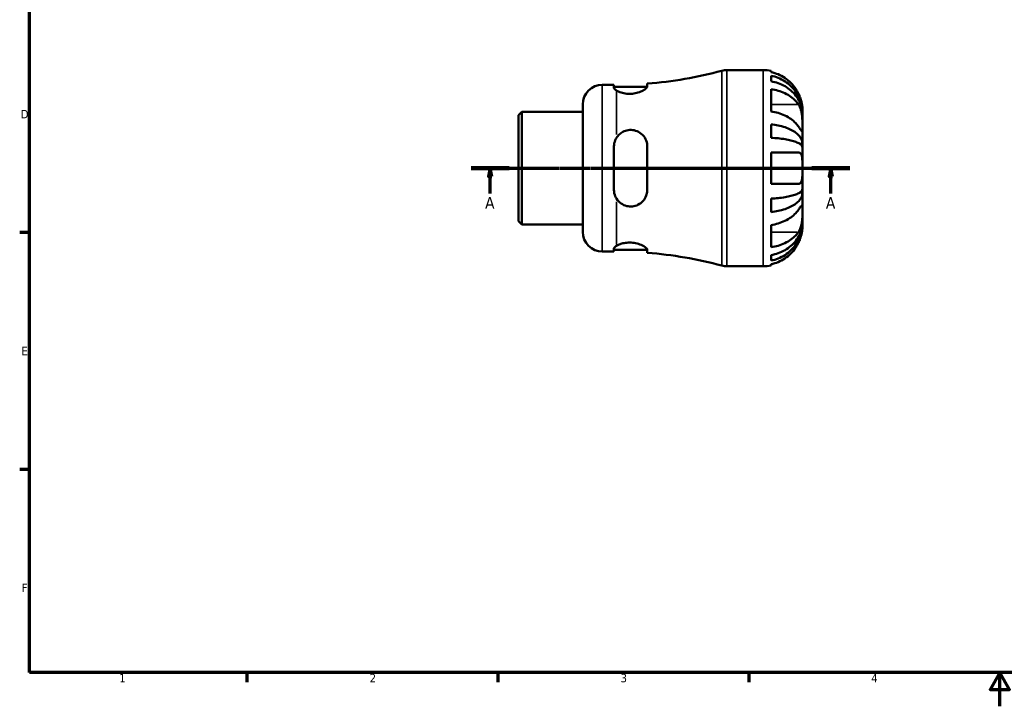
# Model space of a CAD drawing. Header units: millimetres. Extents: x -61 to 658, y 0 to 420.
# Tile 1 of 3: x 7 to 298, y 0 to 203. Entities that reach past the tile are written whole.
import ezdxf

# ---------------------------------------------------------------- set-up
doc = ezdxf.new("R2010")
doc.units = ezdxf.units.MM
doc.linetypes.add('CHAIN', pattern=[0.7087, 0.4724, -0.0591, 0.1181, -0.0591])
for name, color, linetype, lineweight in [('Border (ISO)', 7, 'Continuous', 70), ('Section Line (ISO)', 7, 'CHAIN', 70), ('Visible (ISO)', 7, 'Continuous', 50), ('Visible Narrow (ISO)', 7, 'Continuous', 35)]:
    doc.layers.add(name, color=color, linetype=linetype, lineweight=lineweight)
doc.styles.add('Label Text (ISO)', font='tahoma.ttf')
doc.styles.add('Note Text (ISO)', font='tahoma.ttf')

# ---------------------------------------------------------------- blocks, each defined once
blk = doc.blocks.new('Borders Default Border')
at = {"layer": 'Border (ISO)'}
for p, q in [((10, 140), (7.1, 140)), ((10, 70), (7.1, 70)), ((74.25, 10), (74.25, 7.1)), ((148.5, 10), (148.5, 7.1)), ((222.75, 10), (222.75, 7.1))]:
    blk.add_line(p, q, dxfattribs=at)
at = {"layer": 'Border (ISO)', "flags": 128}
for points in [[(10, 10), (10, 410), (584, 410), (584, 10), (10, 10)], [(297, 0), (297, 10), (294.11, 5), (299.89, 5), (297, 10)]]:
    blk.add_lwpolyline(points, dxfattribs=at)
at = {"layer": 'Border (ISO)', "color": 232, "true_color": 0xca0064, "char_height": 2.5, "attachment_point": 7, "style": 'Note Text (ISO)'}
for s, insert in [('D', (7.43, 173.75)), ('E', (7.64, 103.75)), ('F', (7.7, 33.75)), ('1', (36.56, 7.1)), ('2', (110.62, 7.1)), ('3', (184.85, 7.05)), ('4', (259, 7.1))]:
    blk.add_mtext(s, dxfattribs=dict(at, insert=insert))
blk = doc.blocks.new('2dTransSection0')
at = {"layer": 'Section Line (ISO)', "linetype": 'CHAIN'}
blk.add_line((140.63, 159.03), (252.63, 159.03), dxfattribs=at)
at = {"layer": 'Section Line (ISO)', "linetype": 'Continuous', "lineweight": 140}
for p, q in [((140.63, 159.03), (151.83, 159.03)), ((241.43, 159.03), (252.63, 159.03))]:
    blk.add_line(p, q, dxfattribs=at)
at = {"layer": 'Section Line (ISO)', "linetype": 'Continuous'}
for p, q in [((146.23, 159.03), (145.73, 156.53)), ((146.23, 156.53), (146.23, 159.03)), ((146.73, 156.53), (146.23, 159.03)), ((247.03, 159.03), (246.53, 156.53)), ((247.03, 156.53), (247.03, 159.03)), ((247.53, 156.53), (247.03, 159.03)), ((145.73, 156.53), (146.73, 156.53)), ((146.23, 151.52), (146.23, 156.53)), ((246.53, 156.53), (247.53, 156.53)), ((247.03, 151.52), (247.03, 156.53))]:
    blk.add_line(p, q, dxfattribs=at)
at = {"layer": 'Section Line (ISO)', "linetype": 'Continuous', "flags": 128}
for points in [[(146.73, 156.53), (146.23, 159.03), (145.73, 156.53), (146.73, 156.53)], [(247.53, 156.53), (247.03, 159.03), (246.53, 156.53), (247.53, 156.53)]]:
    blk.add_lwpolyline(points, dxfattribs=at)
at = {"layer": 'Section Line (ISO)'}
for points in [[(146.73, 156.53), (146.23, 159.03), (145.73, 156.53), (146.73, 156.53)], [(247.53, 156.53), (247.03, 159.03), (246.53, 156.53), (247.53, 156.53)]]:
    blk.add_solid(points, dxfattribs=at)
at = {"layer": 'Section Line (ISO)', "char_height": 3.5, "attachment_point": 7, "style": 'Label Text (ISO)'}
for insert in [(144.74, 147.03), (245.54, 147.03)]:
    blk.add_mtext('A', dxfattribs=dict(at, insert=insert))

msp = doc.modelspace()

# ---------------------------------------------------------------- linework, layer by layer
at = {"layer": 'Visible (ISO)'}
for p, q in [((216.307, 188.029), (227.026, 188.029)), ((229.346, 187.794), (229.346, 187.417)), ((179.426, 183.679), (182.877, 183.679)), ((182.877, 183.679), (182.877, 182.839)), ((192.737, 183.2), (192.737, 184.027)), ((229.346, 186.352), (229.346, 184.709)), ((182.877, 183.119), (192.728, 183.119)), ((229.346, 182.384), (229.346, 175.822)), ((173.626, 140.179), (173.626, 177.879)), ((154.626, 174.656), (155.624, 175.653)), ((155.624, 175.653), (173.626, 175.653)), ((155.624, 175.653), (155.624, 142.404)), ((238.626, 175.31), (238.616, 175.31)), ((238.626, 175.31), (238.626, 176.429)), ((238.626, 174.881), (238.626, 175.31)), ((238.626, 171.332), (238.626, 174.881)), ((154.626, 143.401), (154.626, 174.656)), ((229.346, 171.99), (229.346, 168.022)), ((238.626, 166.201), (238.626, 171.332)), ((238.626, 166.201), (237.872, 166.201)), ((238.626, 165.166), (238.626, 166.201)), ((182.877, 165.409), (182.877, 152.649)), ((192.737, 152.649), (192.737, 165.409)), ((229.346, 163.669), (229.346, 154.389)), ((238.626, 159.029), (238.626, 165.166)), ((238.626, 152.891), (238.626, 159.029)), ((238.626, 151.856), (237.872, 151.856)), ((238.626, 151.856), (238.626, 152.891)), ((238.626, 146.725), (238.626, 151.856)), ((229.346, 150.035), (229.346, 146.067)), ((238.626, 143.176), (238.626, 146.725)), ((154.626, 143.401), (155.624, 142.404)), ((238.626, 142.747), (238.616, 142.747)), ((238.626, 142.747), (238.626, 143.176)), ((238.626, 141.629), (238.626, 142.747)), ((155.624, 142.404), (173.626, 142.404)), ((229.346, 142.235), (229.346, 135.674)), ((179.426, 134.379), (182.877, 134.379)), ((182.877, 135.218), (182.877, 134.379)), ((182.877, 134.939), (192.728, 134.939)), ((192.737, 134.03), (192.737, 134.857)), ((229.346, 133.348), (229.346, 131.705)), ((216.307, 130.029), (227.026, 130.029)), ((229.346, 130.64), (229.346, 130.263))]:
    msp.add_line(p, q, dxfattribs=at)
for centre, radius, start, end in [((183.626, 302.82), 119.142, 274.3858, 285.16341), ((216.307, 182.229), 5.8, 90, 105.16341), ((227.026, 176.429), 11.6, 78.46304, 90), ((179.426, 177.879), 5.8, 90, 180), ((179.426, 140.179), 5.8, 180, 270), ((183.626, 15.237), 119.142, 74.83659, 85.6142), ((216.307, 135.829), 5.8, 254.83659, 270), ((227.026, 141.629), 11.6, 270, 281.53696)]:
    msp.add_arc(centre, radius, start, end, dxfattribs=at)
for points, knots in [([(237.434, 181.069), (237.209, 181.535), (236.944, 182.005), (236.211, 183.114), (235.704, 183.728), (234.689, 184.751), (234.088, 185.257), (232.793, 186.129), (232.098, 186.496), (230.801, 187.037), (230.082, 187.265), (229.346, 187.417)], [5.8880799, 5.8880799, 5.8880799, 5.8880799, 6.036167, 6.036167, 6.253808, 6.253808, 6.4686776, 6.4686776, 6.6835473, 6.6835473, 6.8903736, 6.8903736, 6.8903736, 6.8903736]), ([(229.346, 186.352), (230.09, 186.205), (230.817, 185.983), (232.122, 185.459), (232.817, 185.106), (234.115, 184.265), (234.717, 183.778), (235.73, 182.796), (236.233, 182.211), (237.101, 180.951), (237.466, 180.276), (238.015, 178.99), (238.25, 178.26), (238.555, 176.769), (238.626, 176.007), (238.626, 175.31)], [0.2200707, 0.2200707, 0.2200707, 0.2200707, 0.4290721, 0.4290721, 0.6438348, 0.6438348, 0.8585975, 0.8585975, 1.0737993, 1.0737993, 1.289001, 1.289001, 1.5050548, 1.5050548, 1.7211086, 1.7211086, 1.7211086, 1.7211086]), ([(238.626, 174.881), (238.626, 175.502), (238.555, 176.18), (238.25, 177.507), (238.015, 178.157), (237.466, 179.301), (237.101, 179.902), (236.233, 181.023), (235.73, 181.544), (234.717, 182.418), (234.115, 182.852), (232.817, 183.6), (232.122, 183.914), (230.817, 184.38), (230.09, 184.577), (229.346, 184.709)], [5.1818483, 5.1818483, 5.1818483, 5.1818483, 5.3979021, 5.3979021, 5.6139559, 5.6139559, 5.8291577, 5.8291577, 6.0443594, 6.0443594, 6.2591221, 6.2591221, 6.4738848, 6.4738848, 6.6828862, 6.6828862, 6.6828862, 6.6828862]), ([(183.626, 181.98), (183.489, 182.066), (183.368, 182.153), (183.007, 182.458), (182.877, 182.668), (182.877, 182.839)], [0.49343323, 0.49343323, 0.49343323, 0.49343323, 0.57095607, 0.57095607, 0.76863666, 0.76863666, 0.76863666, 0.76863666]), ([(192.737, 183.2), (192.737, 183.171), (192.734, 183.142), (192.695, 182.976), (192.594, 182.822), (192.213, 182.439), (191.885, 182.203), (191.051, 181.754), (190.548, 181.541), (189.475, 181.223), (188.928, 181.11), (187.787, 180.994), (187.214, 180.992), (186.059, 181.099), (185.502, 181.215), (184.449, 181.541), (183.98, 181.758), (183.626, 181.98)], [-1.3233576, -1.3233576, -1.3233576, -1.3233576, -1.2899876, -1.2899876, -1.1401763, -1.1401763, -0.9408932, -0.9408932, -0.7432826, -0.7432826, -0.5693689, -0.5693689, -0.396677, -0.396677, -0.2110873, -0.2110873, 0, 0, 0, 0]), ([(229.346, 182.384), (230.082, 182.276), (230.801, 182.115), (232.098, 181.732), (232.793, 181.473), (234.088, 180.856), (234.689, 180.498), (235.704, 179.774), (236.211, 179.341), (236.944, 178.557), (237.209, 178.224), (237.434, 177.894)], [0.2200864, 0.2200864, 0.2200864, 0.2200864, 0.4269127, 0.4269127, 0.6417824, 0.6417824, 0.856652, 0.856652, 1.074293, 1.074293, 1.2223801, 1.2223801, 1.2223801, 1.2223801]), ([(238.626, 176.429), (238.626, 176.429), (238.626, 176.464), (238.624, 176.61), (238.622, 176.728), (238.597, 177.141), (238.563, 177.499), (238.43, 178.231), (238.357, 178.555), (238.197, 179.126), (238.125, 179.358), (237.967, 179.816), (237.882, 180.04), (237.681, 180.534), (237.561, 180.803), (237.434, 181.069)], [0, 0, 0, 0, 0.09919298, 0.09919298, 0.20735835, 0.20735835, 0.386129, 0.386129, 0.50609521, 0.50609521, 0.58421131, 0.58421131, 0.65721101, 0.65721101, 0.74445332, 0.74445332, 0.74445332, 0.74445332]), ([(237.434, 177.894), (237.536, 177.744), (237.632, 177.583), (237.848, 177.172), (237.96, 176.915), (238.155, 176.37), (238.238, 176.087), (238.401, 175.39), (238.469, 174.973), (238.582, 173.967), (238.607, 173.388), (238.629, 172.28), (238.626, 171.765), (238.626, 171.332)], [-0.74845587, -0.74845587, -0.74845587, -0.74845587, -0.67801913, -0.67801913, -0.58156249, -0.58156249, -0.48761093, -0.48761093, -0.36011361, -0.36011361, -0.1837392, -0.1837392, 0, 0, 0, 0]), ([(237.434, 171.332), (237.209, 171.662), (236.944, 171.995), (236.211, 172.779), (235.704, 173.212), (234.689, 173.936), (234.088, 174.294), (232.793, 174.911), (232.098, 175.17), (230.801, 175.553), (230.082, 175.714), (229.346, 175.822)], [5.8880799, 5.8880799, 5.8880799, 5.8880799, 6.036167, 6.036167, 6.253808, 6.253808, 6.4686776, 6.4686776, 6.6835473, 6.6835473, 6.8903736, 6.8903736, 6.8903736, 6.8903736]), ([(229.346, 171.99), (230.09, 171.913), (230.817, 171.796), (232.122, 171.522), (232.817, 171.337), (234.115, 170.896), (234.717, 170.64), (235.73, 170.126), (236.233, 169.819), (237.101, 169.158), (237.466, 168.805), (238.015, 168.13), (238.25, 167.748), (238.555, 166.966), (238.626, 166.567), (238.626, 166.201)], [0.2200707, 0.2200707, 0.2200707, 0.2200707, 0.4290721, 0.4290721, 0.6438348, 0.6438348, 0.8585975, 0.8585975, 1.0737993, 1.0737993, 1.289001, 1.289001, 1.5050548, 1.5050548, 1.7211086, 1.7211086, 1.7211086, 1.7211086]), ([(183.626, 168.021), (183.852, 168.382), (184.124, 168.713), (184.759, 169.309), (185.124, 169.569), (186.019, 170.037), (186.559, 170.212), (187.697, 170.371), (188.273, 170.35), (189.45, 170.1), (190.025, 169.854), (191.108, 169.135), (191.591, 168.641), (192.31, 167.519), (192.553, 166.899), (192.713, 165.969), (192.737, 165.689), (192.737, 165.409)], [-1.4249742, -1.4249742, -1.4249742, -1.4249742, -1.2903119, -1.2903119, -1.152014, -1.152014, -0.9802496, -0.9802496, -0.8064732, -0.8064732, -0.6145965, -0.6145965, -0.3975424, -0.3975424, -0.1886931, -0.1886931, -0.1011017, -0.1011017, -0.1011017, -0.1011017]), ([(238.626, 171.332), (238.626, 171.118), (238.626, 170.925), (238.625, 170.577), (238.623, 170.426), (238.607, 170.121), (238.587, 170.013), (238.497, 169.954), (238.431, 169.992), (238.27, 170.163), (238.189, 170.264), (238.001, 170.515), (237.895, 170.664), (237.671, 170.986), (237.556, 171.153), (237.434, 171.332)], [0, 0, 0, 0, 0.09083645, 0.09083645, 0.18802267, 0.18802267, 0.33662803, 0.33662803, 0.4733206, 0.4733206, 0.56944029, 0.56944029, 0.66417967, 0.66417967, 0.74897275, 0.74897275, 0.74897275, 0.74897275]), ([(182.877, 165.409), (182.877, 166.045), (183.007, 166.716), (183.368, 167.569), (183.489, 167.801), (183.626, 168.021)], [0.74941503, 0.74941503, 0.74941503, 0.74941503, 0.94709562, 0.94709562, 1.02461847, 1.02461847, 1.02461847, 1.02461847]), ([(238.626, 165.166), (238.626, 165.347), (238.555, 165.544), (238.25, 165.929), (238.015, 166.118), (237.466, 166.451), (237.101, 166.625), (236.233, 166.951), (235.73, 167.103), (234.717, 167.356), (234.115, 167.482), (232.817, 167.7), (232.122, 167.791), (230.817, 167.927), (230.09, 167.984), (229.346, 168.022)], [5.1818483, 5.1818483, 5.1818483, 5.1818483, 5.3979021, 5.3979021, 5.6139559, 5.6139559, 5.8291577, 5.8291577, 6.0443594, 6.0443594, 6.2591221, 6.2591221, 6.4738848, 6.4738848, 6.6828862, 6.6828862, 6.6828862, 6.6828862]), ([(229.346, 163.669), (230.082, 163.669), (230.801, 163.669), (232.098, 163.669), (232.793, 163.669), (234.088, 163.669), (234.689, 163.669), (235.704, 163.669), (236.211, 163.669), (236.944, 163.669), (237.209, 163.669), (237.434, 163.669)], [0.2200864, 0.2200864, 0.2200864, 0.2200864, 0.4269127, 0.4269127, 0.6417824, 0.6417824, 0.856652, 0.856652, 1.074293, 1.074293, 1.2223801, 1.2223801, 1.2223801, 1.2223801]), ([(237.434, 163.669), (237.53, 163.669), (237.622, 163.656), (237.837, 163.589), (237.953, 163.519), (238.153, 163.318), (238.237, 163.19), (238.401, 162.825), (238.469, 162.568), (238.582, 161.848), (238.607, 161.354), (238.629, 160.247), (238.626, 159.641), (238.626, 159.029)], [-0.7480962, -0.7480962, -0.7480962, -0.7480962, -0.68153457, -0.68153457, -0.5824767, -0.5824767, -0.48730035, -0.48730035, -0.36025616, -0.36025616, -0.18373204, -0.18373204, 0, 0, 0, 0]), ([(238.626, 159.029), (238.626, 158.467), (238.628, 157.911), (238.613, 156.918), (238.597, 156.482), (238.516, 155.726), (238.454, 155.409), (238.294, 154.974), (238.214, 154.827), (238.027, 154.6), (237.922, 154.518), (237.69, 154.413), (237.566, 154.389), (237.434, 154.389)], [-3.20502474, -3.20502474, -3.20502474, -3.20502474, -3.03665297, -3.03665297, -2.88604112, -2.88604112, -2.74235391, -2.74235391, -2.64325234, -2.64325234, -2.54730474, -2.54730474, -2.45502704, -2.45502704, -2.45502704, -2.45502704]), ([(237.434, 154.389), (237.209, 154.389), (236.944, 154.389), (236.211, 154.389), (235.704, 154.389), (234.689, 154.389), (234.088, 154.389), (232.793, 154.389), (232.098, 154.389), (230.801, 154.389), (230.082, 154.389), (229.346, 154.389)], [5.8880799, 5.8880799, 5.8880799, 5.8880799, 6.036167, 6.036167, 6.253808, 6.253808, 6.4686776, 6.4686776, 6.6835473, 6.6835473, 6.8903736, 6.8903736, 6.8903736, 6.8903736]), ([(183.626, 150.036), (183.489, 150.256), (183.368, 150.488), (183.007, 151.341), (182.877, 152.012), (182.877, 152.649)], [0.49343323, 0.49343323, 0.49343323, 0.49343323, 0.57095607, 0.57095607, 0.76863666, 0.76863666, 0.76863666, 0.76863666]), ([(192.737, 152.649), (192.737, 152.541), (192.734, 152.434), (192.695, 151.847), (192.594, 151.379), (192.213, 150.348), (191.885, 149.808), (191.051, 148.885), (190.548, 148.501), (189.475, 147.975), (188.927, 147.813), (187.787, 147.686), (187.213, 147.721), (186.059, 147.998), (185.502, 148.25), (184.449, 148.976), (183.98, 149.47), (183.626, 150.036)], [-1.3234004, -1.3234004, -1.3234004, -1.3234004, -1.2900101, -1.2900101, -1.1401723, -1.1401723, -0.9408922, -0.9408922, -0.7432882, -0.7432882, -0.5693777, -0.5693777, -0.396683, -0.396683, -0.2110886, -0.2110886, -0.0000423, -0.0000423, -0.0000423, -0.0000423]), ([(229.346, 150.035), (230.09, 150.073), (230.817, 150.13), (232.122, 150.266), (232.817, 150.357), (234.115, 150.575), (234.717, 150.701), (235.73, 150.955), (236.233, 151.106), (237.101, 151.432), (237.466, 151.606), (238.015, 151.939), (238.25, 152.128), (238.555, 152.513), (238.626, 152.71), (238.626, 152.891)], [0.2200707, 0.2200707, 0.2200707, 0.2200707, 0.4290721, 0.4290721, 0.6438348, 0.6438348, 0.8585975, 0.8585975, 1.0737993, 1.0737993, 1.289001, 1.289001, 1.5050548, 1.5050548, 1.7211086, 1.7211086, 1.7211086, 1.7211086]), ([(238.626, 151.856), (238.626, 151.49), (238.555, 151.091), (238.25, 150.309), (238.015, 149.927), (237.466, 149.252), (237.101, 148.899), (236.233, 148.238), (235.73, 147.931), (234.717, 147.417), (234.115, 147.161), (232.817, 146.721), (232.122, 146.535), (230.817, 146.261), (230.09, 146.144), (229.346, 146.067)], [5.1818483, 5.1818483, 5.1818483, 5.1818483, 5.3979021, 5.3979021, 5.6139559, 5.6139559, 5.8291577, 5.8291577, 6.0443594, 6.0443594, 6.2591221, 6.2591221, 6.4738848, 6.4738848, 6.6828862, 6.6828862, 6.6828862, 6.6828862]), ([(229.346, 142.235), (230.082, 142.343), (230.801, 142.504), (232.098, 142.887), (232.793, 143.146), (234.088, 143.763), (234.689, 144.121), (235.704, 144.845), (236.211, 145.278), (236.944, 146.062), (237.209, 146.395), (237.434, 146.725)], [0.2200864, 0.2200864, 0.2200864, 0.2200864, 0.4269127, 0.4269127, 0.6417824, 0.6417824, 0.856652, 0.856652, 1.074293, 1.074293, 1.2223801, 1.2223801, 1.2223801, 1.2223801]), ([(237.434, 146.725), (237.536, 146.875), (237.632, 147.016), (237.848, 147.326), (237.96, 147.485), (238.155, 147.749), (238.238, 147.854), (238.401, 148.037), (238.469, 148.089), (238.582, 148.076), (238.607, 147.957), (238.629, 147.501), (238.626, 147.158), (238.626, 146.725)], [-0.74845587, -0.74845587, -0.74845587, -0.74845587, -0.67801913, -0.67801913, -0.58156249, -0.58156249, -0.48761093, -0.48761093, -0.36011361, -0.36011361, -0.1837392, -0.1837392, 0, 0, 0, 0]), ([(238.626, 146.725), (238.626, 146.511), (238.626, 146.276), (238.625, 145.755), (238.623, 145.468), (238.607, 144.709), (238.587, 144.224), (238.497, 143.28), (238.431, 142.831), (238.27, 142.092), (238.189, 141.799), (238.001, 141.247), (237.895, 140.99), (237.671, 140.539), (237.556, 140.342), (237.434, 140.163)], [0, 0, 0, 0, 0.09083645, 0.09083645, 0.18802267, 0.18802267, 0.33662803, 0.33662803, 0.4733206, 0.4733206, 0.56944029, 0.56944029, 0.66417967, 0.66417967, 0.74897275, 0.74897275, 0.74897275, 0.74897275]), ([(229.346, 133.348), (230.09, 133.48), (230.817, 133.677), (232.122, 134.143), (232.817, 134.457), (234.115, 135.205), (234.717, 135.639), (235.73, 136.513), (236.233, 137.034), (237.101, 138.155), (237.466, 138.756), (238.015, 139.9), (238.25, 140.55), (238.555, 141.877), (238.626, 142.555), (238.626, 143.176)], [0.2200707, 0.2200707, 0.2200707, 0.2200707, 0.4290721, 0.4290721, 0.6438348, 0.6438348, 0.8585975, 0.8585975, 1.0737993, 1.0737993, 1.289001, 1.289001, 1.5050548, 1.5050548, 1.7211086, 1.7211086, 1.7211086, 1.7211086]), ([(238.626, 142.747), (238.626, 142.05), (238.555, 141.288), (238.25, 139.797), (238.015, 139.067), (237.466, 137.781), (237.101, 137.106), (236.233, 135.846), (235.73, 135.261), (234.717, 134.279), (234.115, 133.792), (232.817, 132.951), (232.122, 132.598), (230.817, 132.074), (230.09, 131.852), (229.346, 131.705)], [5.1818483, 5.1818483, 5.1818483, 5.1818483, 5.3979021, 5.3979021, 5.6139559, 5.6139559, 5.8291577, 5.8291577, 6.0443594, 6.0443594, 6.2591221, 6.2591221, 6.4738848, 6.4738848, 6.6828862, 6.6828862, 6.6828862, 6.6828862]), ([(237.434, 140.163), (237.209, 139.833), (236.944, 139.501), (236.211, 138.716), (235.704, 138.283), (234.689, 137.559), (234.088, 137.201), (232.793, 136.584), (232.098, 136.325), (230.801, 135.942), (230.082, 135.781), (229.346, 135.674)], [5.8880799, 5.8880799, 5.8880799, 5.8880799, 6.036167, 6.036167, 6.253808, 6.253808, 6.4686776, 6.4686776, 6.6835473, 6.6835473, 6.8903736, 6.8903736, 6.8903736, 6.8903736]), ([(237.434, 136.989), (237.53, 137.189), (237.622, 137.391), (237.837, 137.897), (237.953, 138.2), (238.153, 138.784), (238.237, 139.063), (238.401, 139.688), (238.469, 140.018), (238.582, 140.72), (238.607, 141.046), (238.629, 141.507), (238.626, 141.629), (238.626, 141.629)], [-0.7480962, -0.7480962, -0.7480962, -0.7480962, -0.68153457, -0.68153457, -0.5824767, -0.5824767, -0.48730035, -0.48730035, -0.36025616, -0.36025616, -0.18373204, -0.18373204, 0, 0, 0, 0]), ([(183.626, 136.077), (183.852, 136.219), (184.124, 136.358), (184.759, 136.617), (185.124, 136.735), (186.019, 136.945), (186.559, 137.022), (187.697, 137.066), (188.273, 137.031), (189.45, 136.846), (190.025, 136.689), (191.108, 136.285), (191.591, 136.033), (192.31, 135.543), (192.553, 135.306), (192.713, 135.013), (192.737, 134.932), (192.737, 134.857)], [-1.4249742, -1.4249742, -1.4249742, -1.4249742, -1.2903119, -1.2903119, -1.152014, -1.152014, -0.9802496, -0.9802496, -0.8064732, -0.8064732, -0.6145965, -0.6145965, -0.3975424, -0.3975424, -0.1886931, -0.1886931, -0.1011017, -0.1011017, -0.1011017, -0.1011017]), ([(229.346, 130.64), (230.082, 130.792), (230.801, 131.02), (232.098, 131.561), (232.793, 131.928), (234.088, 132.8), (234.689, 133.306), (235.704, 134.329), (236.211, 134.943), (236.944, 136.052), (237.209, 136.522), (237.434, 136.989)], [0.2200864, 0.2200864, 0.2200864, 0.2200864, 0.4269127, 0.4269127, 0.6417824, 0.6417824, 0.856652, 0.856652, 1.074293, 1.074293, 1.2223801, 1.2223801, 1.2223801, 1.2223801]), ([(182.877, 135.218), (182.877, 135.389), (183.007, 135.599), (183.368, 135.904), (183.489, 135.991), (183.626, 136.077)], [0.74941503, 0.74941503, 0.74941503, 0.74941503, 0.94709562, 0.94709562, 1.02461847, 1.02461847, 1.02461847, 1.02461847])]:
    msp.add_open_spline(points, degree=3, knots=knots, dxfattribs=at)
at = {"layer": 'Visible Narrow (ISO)'}
for p, q in [((214.79, 130.585), (214.79, 187.472)), ((216.307, 187.671), (216.307, 130.386)), ((227.026, 130.386), (227.026, 187.671)), ((179.426, 183.375), (179.426, 134.682)), ((183.626, 168.958), (183.626, 181.59)), ((237.029, 177.894), (229.751, 177.894)), ((183.626, 136.467), (183.626, 149.099)), ((237.029, 140.163), (229.751, 140.163))]:
    msp.add_line(p, q, dxfattribs=at)

# ---------------------------------------------------------------- block references
msp.add_blockref('Borders Default Border', (0, 0))
at = {"layer": 'Section Line (ISO)'}
msp.add_blockref('2dTransSection0', (0, 0), dxfattribs=at)

doc.saveas('drawing.dxf')
